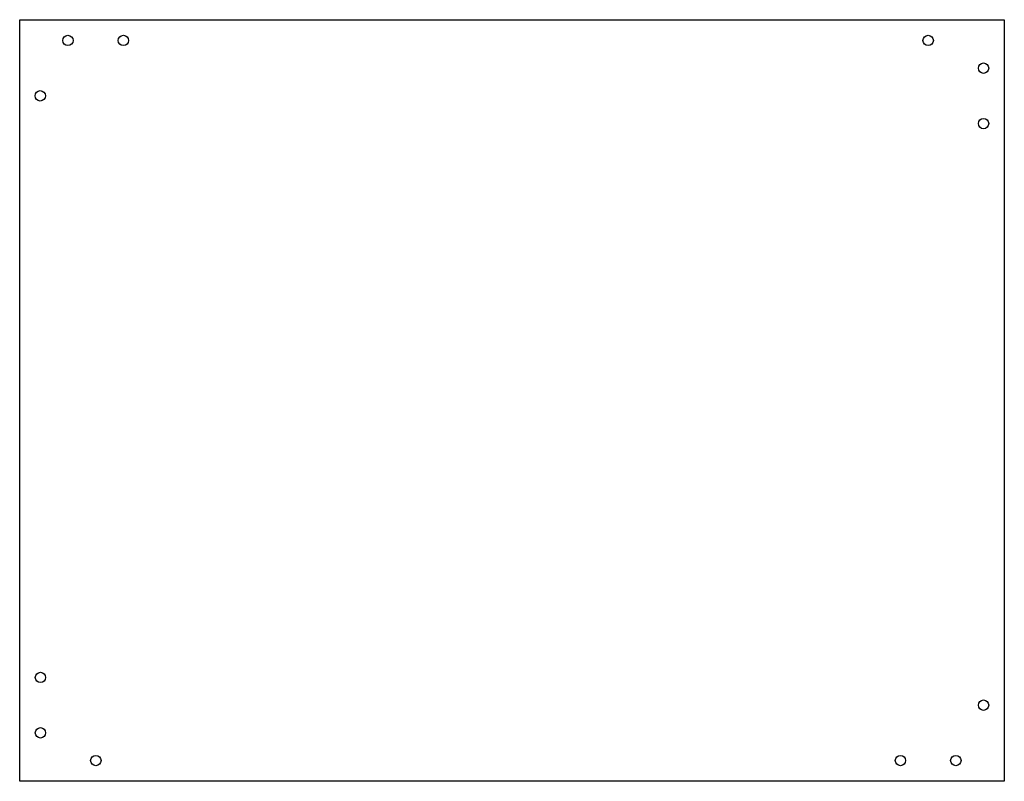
# Model space of a CAD drawing. Header units: millimetres. Extents: x -142 to 142, y -321 to -101.
import ezdxf

# ---------------------------------------------------------------- set-up
doc = ezdxf.new("R2010")
doc.units = ezdxf.units.MM
doc.layers.get('0').update_dxf_attribs({"linetype": 'CONTINUOUS'})

msp = doc.modelspace()

# ---------------------------------------------------------------- linework, layer by layer
msp.add_lwpolyline([(-142.22, -321.48), (-142.22, -101.48), (142.22, -101.48), (142.22, -321.48)], close=True)
for centre in [(-128.28, -107.48), (-112.28, -107.48), (120.22, -107.48), (136.22, -115.48), (-136.28, -123.48), (136.22, -131.48), (-136.22, -291.48), (136.22, -299.48), (-136.22, -307.48), (-120.22, -315.48), (112.22, -315.48), (128.22, -315.48)]:
    msp.add_circle(centre, 1.5)

doc.saveas('drawing.dxf')
